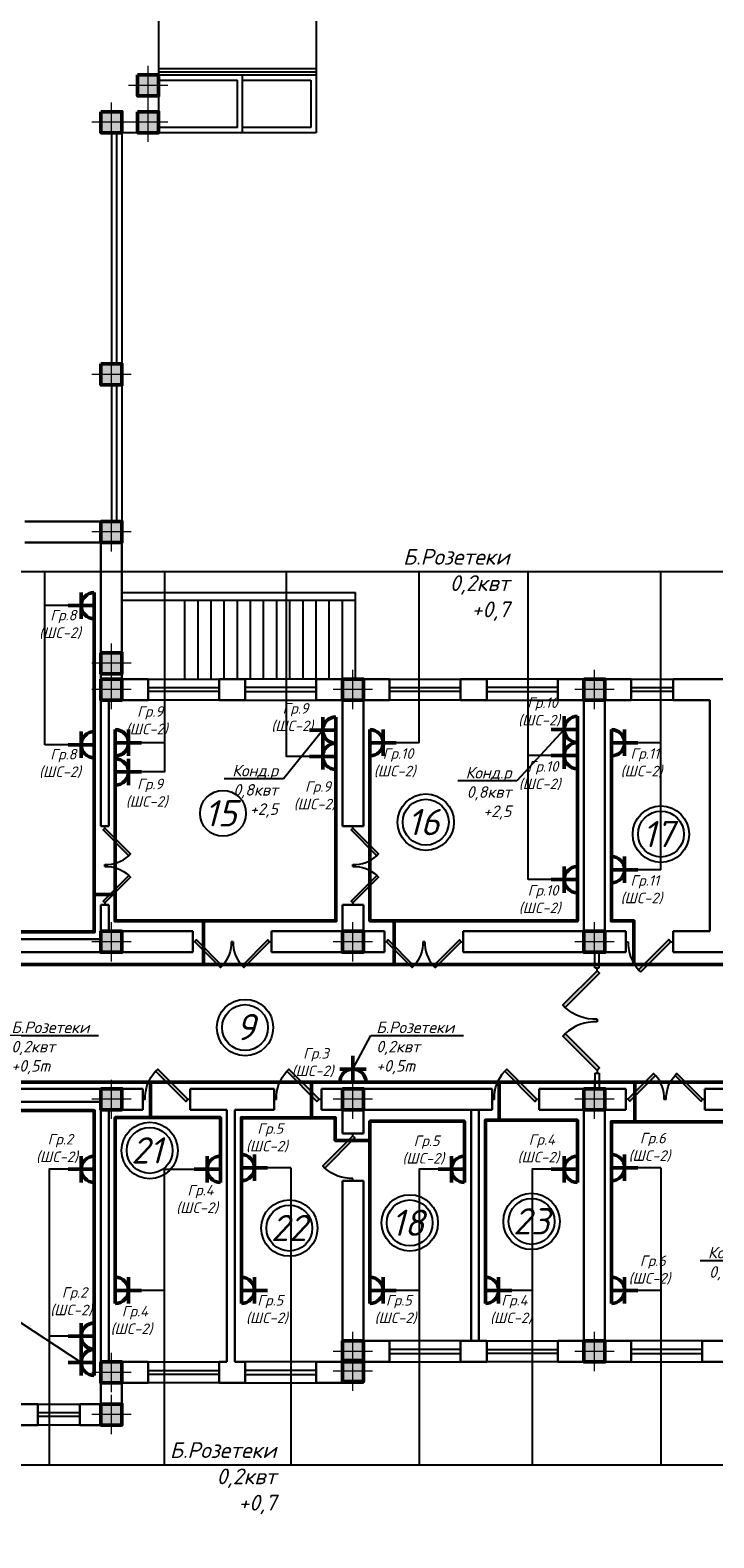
# Model space of a CAD drawing. Header units: millimetres. Extents: x 473009 to 2502882, y 456217 to 1153743.
# Tile 103 of 124: x 2005283 to 2018306, y 472103 to 500803. Entities that reach past the tile are written whole.
import ezdxf
from ezdxf import colors
from ezdxf.entities.mleader import LeaderData, LeaderLine
from ezdxf.math import Vec2, Vec3

# ---------------------------------------------------------------- set-up
doc = ezdxf.new("R2010")
doc.units = ezdxf.units.MM
doc.layers.add('kolonn', color=7, linetype='Continuous')
doc.layers.add('Электрика', color=1, linetype='Continuous', lineweight=50)
doc.styles.add('SPDS1', font='spds.shx', dxfattribs={"width": 0.8})
doc.styles.get("Standard").update_dxf_attribs({"font": 'isocpeui.ttf'})
doc.styles.add('style Ecuper', font='isocpeui.ttf', dxfattribs={"height": 220})
doc.styles.add('ГОСТ 300', font='isocpeui.ttf', dxfattribs={"height": 250})

# ---------------------------------------------------------------- blocks, each defined once
blk = doc.blocks.new('jfgjhsdf')
blk.add_hatch(color=1).paths.add_polyline_path([(-593, 731), (-637, 687), (0, 50), (44, 94)])
at = {"color": 1}
for p, q in [((0, 1000), (0, 950)), ((0, 50), (0, 0))]:
    blk.add_line(p, q, dxfattribs=at)
blk.add_lwpolyline([(0, 50), (-637, 687), (-593, 731), (44, 94), (0, 50)], dxfattribs=at)
blk.add_arc((-33, 130), 821, 87.662, 132.9147, dxfattribs=at)
blk = doc.blocks.new('ghsdd')
at = {"ltscale": 50}
h = blk.add_hatch(color=256, dxfattribs=at)
h.paths.add_polyline_path([(0, 200), (-200, 200), (-200, 0), (0, 0)])
h.paths.add_polyline_path([(200, 0), (200, 200), (0, 200), (0, 0)])
h.paths.add_polyline_path([(0, 0), (-200, 0), (-200, -200), (0, -200)])
h.paths.add_polyline_path([(0, 0), (0, -200), (200, -200), (200, 0)])
at = {"lineweight": 0}
for p, q in [((0, -374), (0, 374)), ((-374, 0), (374, 0))]:
    blk.add_line(p, q, dxfattribs=at)
at = {"lineweight": 50, "ltscale": 50}
blk.add_lwpolyline([(200, 200), (200, -200), (-200, -200), (-200, 200), (200, 200)], dxfattribs=at)
blk = doc.blocks.new('розетка')
at = {"layer": 'Электрика', "ltscale": 20}
for p, q in [((0, 250), (0, -250)), ((0, 0), (500, 0)), ((250, 250), (250, -250))]:
    blk.add_line(p, q, dxfattribs=at)
blk.add_arc((0, 0), 250, 270, 90, dxfattribs=at)
blk = doc.blocks.new('_None')

msp = doc.modelspace()

# ---------------------------------------------------------------- linework, layer by layer
for p, q in [((2010731.1, 501050.9), (2010731.1, 498850.9)), ((2007731.1, 499950.9), (2010731.1, 499950.9)), ((2007731.1, 499850.9), (2009231.1, 499850.9)), ((2009331.1, 499850.9), (2010631.1, 499850.9)), ((2010631.1, 499850.9), (2010631.1, 498950.9)), ((2009231.1, 498950.9), (2007731.1, 498950.9)), ((2010731.1, 498850.9), (2007731.1, 498850.9)), ((2010631.1, 498950.9), (2009331.1, 498950.9)), ((2007031.1, 490100.9), (2011481.1, 490100.9)), ((2007031.1, 489950.9), (2011481.1, 489950.9)), ((2008231.1, 488450.9), (2008231.1, 489950.9)), ((2008481.1, 488450.9), (2008481.1, 489950.9)), ((2008731.1, 488450.9), (2008731.1, 489950.9)), ((2008981.1, 488450.9), (2008981.1, 489950.9)), ((2009231.1, 488450.9), (2009231.1, 489950.9)), ((2009481.1, 488450.9), (2009481.1, 489950.9)), ((2009731.1, 488450.9), (2009731.1, 489950.9)), ((2009981.1, 488450.9), (2009981.1, 489950.9)), ((2010231.1, 488450.9), (2010231.1, 489950.9)), ((2010481.1, 488450.9), (2010481.1, 489950.9)), ((2010731.1, 488450.9), (2010731.1, 489950.9)), ((2010981.1, 488450.9), (2010981.1, 489950.9)), ((2011231.1, 488450.9), (2011231.1, 489950.9)), ((2011481.1, 488450.9), (2011481.1, 490100.9))]:
    msp.add_line(p, q)
at = {"color": 1}
for p, q in [((2007731.1, 500070.9), (2010731.1, 500070.9)), ((2007731.1, 500010.9), (2010731.1, 500010.9)), ((2006831.1, 498850.9), (2006831.1, 494450.9)), ((2006931.1, 498850.9), (2006931.1, 494450.9)), ((2006831.1, 494050.9), (2006831.1, 491450.9)), ((2006931.1, 494050.9), (2006931.1, 491450.9)), ((2007531.1, 488450.9), (2008881.1, 488450.9)), ((2007531.1, 488290.9), (2008881.1, 488290.9)), ((2008881.1, 488210.9), (2007531.1, 488210.9)), ((2010731.1, 488450.9), (2009381.1, 488450.9)), ((2010731.1, 488290.9), (2009381.1, 488290.9)), ((2009381.1, 488210.9), (2010731.1, 488210.9)), ((2012131.1, 488450.9), (2013481.1, 488450.9)), ((2012131.1, 488290.9), (2013481.1, 488290.9)), ((2013481.1, 488210.9), (2012131.1, 488210.9)), ((2015331.1, 488450.9), (2013981.1, 488450.9)), ((2015331.1, 488290.9), (2013981.1, 488290.9)), ((2013981.1, 488210.9), (2015331.1, 488210.9)), ((2016731.1, 488450.9), (2017531.1, 488450.9)), ((2016731.1, 488290.9), (2017531.1, 488290.9)), ((2017531.1, 488210.9), (2016731.1, 488210.9)), ((2008881.1, 488050.9), (2007531.1, 488050.9)), ((2009381.1, 488050.9), (2010731.1, 488050.9)), ((2013481.1, 488050.9), (2012131.1, 488050.9)), ((2013981.1, 488050.9), (2015331.1, 488050.9)), ((2017531.1, 488050.9), (2016731.1, 488050.9)), ((2016041.1, 482950.9), (2016041.1, 483250.9)), ((2016121.1, 482950.9), (2016121.1, 483250.9)), ((2016041.1, 482950.9), (2016121.1, 482950.9)), ((2016041.1, 480950.9), (2016041.1, 480650.9)), ((2016041.1, 480950.9), (2016121.1, 480950.9)), ((2016121.1, 480950.9), (2016121.1, 480650.9)), ((2013481.1, 475850.9), (2012131.1, 475850.9)), ((2013981.1, 475850.9), (2015331.1, 475850.9)), ((2018081.1, 475850.9), (2016731.1, 475850.9)), ((2013481.1, 475690.9), (2012131.1, 475690.9)), ((2012131.1, 475610.9), (2013481.1, 475610.9)), ((2013981.1, 475690.9), (2015331.1, 475690.9)), ((2015331.1, 475610.9), (2013981.1, 475610.9)), ((2018081.1, 475690.9), (2016731.1, 475690.9)), ((2016731.1, 475610.9), (2018081.1, 475610.9)), ((2007531.1, 475450.9), (2008881.1, 475450.9)), ((2007531.1, 475290.9), (2008881.1, 475290.9)), ((2010731.1, 475450.9), (2009381.1, 475450.9)), ((2010731.1, 475290.9), (2009381.1, 475290.9)), ((2012131.1, 475450.9), (2013481.1, 475450.9)), ((2015331.1, 475450.9), (2013981.1, 475450.9)), ((2016731.1, 475450.9), (2018081.1, 475450.9)), ((2008881.1, 475210.9), (2007531.1, 475210.9)), ((2008881.1, 475050.9), (2007531.1, 475050.9)), ((2009381.1, 475210.9), (2010731.1, 475210.9)), ((2009381.1, 475050.9), (2010731.1, 475050.9)), ((2005431.1, 474650.9), (2006231.1, 474650.9)), ((2005431.1, 474490.9), (2006231.1, 474490.9)), ((2006231.1, 474410.9), (2005431.1, 474410.9)), ((2006231.1, 474250.9), (2005431.1, 474250.9))]:
    msp.add_line(p, q, dxfattribs=at)
at = {"lineweight": 30}
for p, q in [((2007031.1, 491450.9), (2005181.1, 491450.9)), ((2007031.1, 488450.9), (2007031.1, 491450.9)), ((2006631.1, 491050.9), (2005181.1, 491050.9)), ((2006631.1, 485650.9), (2006631.1, 491050.9)), ((2007031.1, 488550.9), (2006631.1, 488550.9)), ((2007531.1, 488450.9), (2006631.1, 488450.9)), ((2007531.1, 488050.9), (2007531.1, 488450.9)), ((2009381.1, 488450.9), (2008881.1, 488450.9)), ((2008881.1, 488050.9), (2008881.1, 488450.9)), ((2009381.1, 488050.9), (2009381.1, 488450.9)), ((2010731.1, 488050.9), (2010731.1, 488450.9)), ((2012131.1, 488450.9), (2010731.1, 488450.9)), ((2012131.1, 488050.9), (2012131.1, 488450.9)), ((2013981.1, 488450.9), (2013481.1, 488450.9)), ((2013481.1, 488050.9), (2013481.1, 488450.9)), ((2013981.1, 488050.9), (2013981.1, 488450.9)), ((2016731.1, 488450.9), (2015331.1, 488450.9)), ((2015331.1, 488050.9), (2015331.1, 488450.9)), ((2016731.1, 488050.9), (2016731.1, 488450.9)), ((2019131.1, 488450.9), (2017531.1, 488450.9)), ((2017531.1, 488050.9), (2017531.1, 488450.9)), ((2007531.1, 488050.9), (2006631.1, 488050.9)), ((2006781.1, 485650.9), (2006781.1, 488050.9)), ((2009381.1, 488050.9), (2008881.1, 488050.9)), ((2011231.1, 488050.9), (2010731.1, 488050.9)), ((2011231.1, 485650.9), (2011231.1, 488050.9)), ((2011631.1, 485650.9), (2011631.1, 488050.9)), ((2012131.1, 488050.9), (2011631.1, 488050.9)), ((2013981.1, 488050.9), (2013481.1, 488050.9)), ((2015831.1, 488050.9), (2015331.1, 488050.9)), ((2015831.1, 483650.9), (2015831.1, 488050.9)), ((2016731.1, 488050.9), (2016231.1, 488050.9)), ((2016231.1, 483650.9), (2016231.1, 488050.9)), ((2018231.1, 488050.9), (2017531.1, 488050.9)), ((2018231.1, 483650.9), (2018231.1, 488050.9)), ((2006781.1, 485650.9), (2006631.1, 485650.9)), ((2011631.1, 485650.9), (2011231.1, 485650.9)), ((2006631.1, 483500.9), (2006631.1, 484150.9)), ((2006781.1, 484150.9), (2006631.1, 484150.9)), ((2006781.1, 483650.9), (2006781.1, 484150.9)), ((2011631.1, 484150.9), (2011231.1, 484150.9)), ((2011231.1, 483650.9), (2011231.1, 484150.9)), ((2011631.1, 483650.9), (2011631.1, 484150.9)), ((2008381.1, 483650.9), (2006631.1, 483650.9)), ((2008381.1, 483650.9), (2008381.1, 483250.9)), ((2009881.1, 483650.9), (2009881.1, 483250.9)), ((2011231.1, 483650.9), (2009881.1, 483650.9)), ((2012031.1, 483650.9), (2011631.1, 483650.9)), ((2012031.1, 483650.9), (2012031.1, 483250.9)), ((2013531.1, 483650.9), (2013531.1, 483250.9)), ((2015831.1, 483650.9), (2013531.1, 483650.9)), ((2016631.1, 483650.9), (2016231.1, 483650.9)), ((2016631.1, 483650.9), (2016631.1, 483250.9)), ((2017531.1, 483650.9), (2017531.1, 483250.9)), ((2018231.1, 483650.9), (2017531.1, 483650.9)), ((2006631.1, 483500.9), (2001931.1, 483500.9)), ((2008381.1, 483250.9), (2001531.1, 483250.9)), ((2012031.1, 483250.9), (2009881.1, 483250.9)), ((2016631.1, 483250.9), (2013531.1, 483250.9)), ((2018981.1, 483250.9), (2017531.1, 483250.9)), ((2007431.1, 480650.9), (2001531.1, 480650.9)), ((2007431.1, 480650.9), (2007431.1, 480250.9)), ((2008331.1, 480650.9), (2008331.1, 480250.9)), ((2009931.1, 480650.9), (2008331.1, 480650.9)), ((2009931.1, 480650.9), (2009931.1, 480250.9)), ((2014081.1, 480650.9), (2010831.1, 480650.9)), ((2010831.1, 480650.9), (2010831.1, 480250.9)), ((2014081.1, 480650.9), (2014081.1, 480250.9)), ((2014981.1, 480650.9), (2014981.1, 480250.9)), ((2016631.1, 480650.9), (2014981.1, 480650.9)), ((2016631.1, 480650.9), (2016631.1, 480250.9)), ((2022181.1, 480650.9), (2018131.1, 480650.9)), ((2018131.1, 480650.9), (2018131.1, 480250.9)), ((2006631.1, 480400.9), (2001931.1, 480400.9)), ((2006631.1, 480400.9), (2006631.1, 474650.9)), ((2007431.1, 480250.9), (2006781.1, 480250.9)), ((2006781.1, 480250.9), (2006781.1, 475450.9)), ((2009031.1, 480250.9), (2008331.1, 480250.9)), ((2009031.1, 480250.9), (2009031.1, 475450.9)), ((2009181.1, 480250.9), (2009181.1, 475450.9)), ((2009931.1, 480250.9), (2009181.1, 480250.9)), ((2011231.1, 480250.9), (2010831.1, 480250.9)), ((2011231.1, 480250.9), (2011231.1, 479800.9)), ((2014081.1, 480250.9), (2011631.1, 480250.9)), ((2011631.1, 480250.9), (2011631.1, 479800.9)), ((2013681.1, 480250.9), (2013681.1, 475850.9)), ((2013831.1, 480250.9), (2013831.1, 475850.9)), ((2015831.1, 480250.9), (2014981.1, 480250.9)), ((2015831.1, 480250.9), (2015831.1, 475850.9)), ((2016631.1, 480250.9), (2016231.1, 480250.9)), ((2016231.1, 480250.9), (2016231.1, 475850.9)), ((2020431.1, 480250.9), (2018131.1, 480250.9)), ((2011631.1, 479800.9), (2011231.1, 479800.9)), ((2011631.1, 478900.9), (2011231.1, 478900.9)), ((2011231.1, 478900.9), (2011231.1, 475450.9)), ((2011631.1, 478900.9), (2011631.1, 475850.9)), ((2012131.1, 475850.9), (2011631.1, 475850.9)), ((2012131.1, 475850.9), (2012131.1, 475450.9)), ((2013981.1, 475850.9), (2013481.1, 475850.9)), ((2013481.1, 475850.9), (2013481.1, 475450.9)), ((2013981.1, 475850.9), (2013981.1, 475450.9)), ((2015331.1, 475850.9), (2015331.1, 475450.9)), ((2015831.1, 475850.9), (2015331.1, 475850.9)), ((2016731.1, 475850.9), (2016231.1, 475850.9)), ((2016731.1, 475850.9), (2016731.1, 475450.9)), ((2018581.1, 475850.9), (2018081.1, 475850.9)), ((2018081.1, 475850.9), (2018081.1, 475450.9)), ((2007531.1, 475450.9), (2006631.1, 475450.9)), ((2007531.1, 475450.9), (2007531.1, 475050.9)), ((2008881.1, 475450.9), (2008881.1, 475050.9)), ((2009031.1, 475450.9), (2008881.1, 475450.9)), ((2009381.1, 475450.9), (2009181.1, 475450.9)), ((2009381.1, 475450.9), (2009381.1, 475050.9)), ((2010731.1, 475450.9), (2010731.1, 475050.9)), ((2011231.1, 475450.9), (2010731.1, 475450.9)), ((2012131.1, 475450.9), (2011631.1, 475450.9)), ((2011631.1, 475450.9), (2011631.1, 475050.9)), ((2013981.1, 475450.9), (2013481.1, 475450.9)), ((2016731.1, 475450.9), (2015331.1, 475450.9)), ((2018581.1, 475450.9), (2018081.1, 475450.9)), ((2007531.1, 475050.9), (2007031.1, 475050.9)), ((2007031.1, 475050.9), (2007031.1, 474250.9)), ((2009381.1, 475050.9), (2008881.1, 475050.9)), ((2011631.1, 475050.9), (2010731.1, 475050.9)), ((2005431.1, 474650.9), (2005031.1, 474650.9)), ((2005431.1, 474650.9), (2005431.1, 474250.9)), ((2006231.1, 474650.9), (2006231.1, 474250.9)), ((2006631.1, 474650.9), (2006231.1, 474650.9)), ((2005431.1, 474250.9), (2005031.1, 474250.9)), ((2007031.1, 474250.9), (2006231.1, 474250.9))]:
    msp.add_line(p, q, dxfattribs=at)
for points in [[(2026631.1, 508450.9), (2007031.1, 508450.9), (2007031.1, 504050.9), (2007731.1, 504050.9), (2007731.1, 498850.9), (2007031.1, 498850.9), (2007031.1, 491450.9)], [(2009331.1, 498850.9), (2009331.1, 499950.9)], [(2009231.1, 498950.9), (2009231.1, 499850.9)], [(2026110.5, 490488.9), (2002995.8, 490488.9), (2002995.8, 485190.9)], [(2005566.5, 487200.6), (2005566.5, 490488.9)], [(2007845.8, 490488.9), (2007845.8, 486682.1), (2007406.1, 486682.1)], [(2010606.1, 486978.1), (2010166.5, 486978.1), (2010166.5, 490488.9)], [(2012695.8, 487237.5), (2012695.8, 490488.9)], [(2014766.5, 484632.5), (2014766.5, 490488.9)], [(2017295.8, 484821.3), (2017295.8, 490488.9)], [(2006006.1, 489847.9), (2005566.5, 489847.9)], [(2006006.1, 487200.6), (2005566.5, 487200.6)], [(2007845.8, 487237.5), (2007406.1, 487237.5)], [(2012695.8, 487237.5), (2012256.1, 487237.5)], [(2017295.8, 487237.5), (2016856.1, 487237.5)], [(2015206.1, 486992.5), (2014766.5, 486992.5)], [(2007845.8, 473484.6), (2000545.8, 473484.6), (2000545.8, 486100.9), (2000906.1, 486100.9)], [(2017295.8, 484821.3), (2016856.1, 484821.3)], [(2015206.1, 484632.5), (2014766.5, 484632.5)], [(2006006.1, 479119.6), (2005645.8, 479119.6), (2005645.8, 475942.3)], [(2007845.8, 476814.4), (2007845.8, 479119.6), (2008406.1, 479119.6)], [(2010245.8, 479149.5), (2009806.1, 479149.5)], [(2010245.8, 479149.5), (2010245.8, 473484.6)], [(2013056.1, 479119.6), (2012695.8, 479119.6), (2012695.8, 476814.4)], [(2015206.1, 479119.6), (2014845.8, 479119.6), (2014845.8, 476814.4)], [(2017295.8, 479149.5), (2016856.1, 479149.5)], [(2017295.8, 479149.5), (2017295.8, 473484.6)], [(2026587.3, 473484.6), (2007845.8, 473484.6), (2007845.8, 476814.4), (2007406.1, 476814.4)], [(2012695.8, 476814.4), (2012256.1, 476814.4)], [(2012695.8, 476814.4), (2012695.8, 473484.6)], [(2014845.8, 476814.4), (2014406.1, 476814.4)], [(2014845.8, 476814.4), (2014845.8, 473484.6)], [(2017295.8, 476814.4), (2016856.1, 476814.4)], [(2006006.1, 475942.3), (2005645.8, 475942.3), (2005645.8, 473484.6)]]:
    msp.add_lwpolyline(points)
for points in [[(2007331.1, 499950.9), (2007731.1, 499950.9), (2007731.1, 499550.9), (2007331.1, 499550.9)], [(2006631.1, 499250.9), (2007031.1, 499250.9), (2007031.1, 498850.9), (2006631.1, 498850.9)], [(2007331.1, 499250.9), (2007731.1, 499250.9), (2007731.1, 498850.9), (2007331.1, 498850.9)], [(2006631.1, 494450.9), (2007031.1, 494450.9), (2007031.1, 494050.9), (2006631.1, 494050.9)]]:
    msp.add_lwpolyline(points, close=True, dxfattribs=at)
at = {"color": 1, "lineweight": 50}
for points in [[(2004088.9, 482875.9), (2004088.9, 483015.6), (2008585.2, 483015.6), (2008585.2, 483847.9), (2006902.6, 483847.9), (2006902.6, 484346.8), (2006505.1, 484346.8), (2006505.1, 483637.9), (2002056.1, 483637.9), (2002056.1, 489846.2)], [(2006506.1, 489847.9), (2006506.1, 484346.8)], [(2006906.1, 487237.5), (2006906.1, 484346.8)], [(2008585.2, 483847.9), (2011106.1, 483847.9), (2011106.1, 487228.1)], [(2015706.1, 487242.5), (2015706.1, 483845.3), (2011756.1, 483845.3), (2011756.1, 487237.5)], [(2012218.3, 483015.6), (2016782.9, 483015.6), (2016782.9, 483845.9), (2016356.1, 483845.9), (2016356.1, 487237.5)], [(2008585.2, 483015.6), (2012218.3, 483015.6), (2012218.3, 483845.3)], [(2016782.9, 483015.6), (2022342.7, 483015.6)], [(2002136.1, 483005.5), (2002136.1, 480775.9), (2020631.1, 480775.9)], [(2007574.4, 480103.5), (2007574.4, 480775.9)], [(2013556.1, 479119.6), (2013556.1, 480032.4), (2011755.9, 480032.4), (2011754.7, 479669.5), (2011093.8, 479669.5), (2011095.1, 480100.1), (2010645.4, 480100.1), (2010645.4, 480775.9)], [(2013956.1, 476814.4), (2013956.1, 480053.4), (2014214.5, 480053.4), (2014214.5, 480775.9)], [(2016800.5, 480023.9), (2016800.5, 480775.9)], [(2002056.1, 479608.2), (2002056.1, 480237.8), (2006506.1, 480237.8), (2006506.1, 475942.3)], [(2008906.1, 479119.6), (2008906.1, 480103.5), (2006906.1, 480103.5), (2006906.1, 476814.4)], [(2010645.4, 480100.1), (2009306.1, 480100.1), (2009306.1, 479149.5)], [(2015706.1, 479369.6), (2015706.1, 480053.4), (2014214.5, 480053.4)], [(2016356.1, 476814.4), (2016356.1, 480023.9), (2020306.1, 480023.9), (2020306.1, 476814.4)], [(2011756.1, 476814.4), (2011754.7, 479669.5)], [(2009309.4, 476814.4), (2009306.1, 479039.6)]]:
    msp.add_lwpolyline(points, dxfattribs=at)
at = {"color": 1}
for centre, radius in [((2008956.6, 485894), 437), ((2012818.8, 485726.4), 537), ((2012818.8, 485726.4), 437), ((2017298.2, 485498.6), 537), ((2017298.2, 485498.6), 437), ((2009376.4, 481815.8), 537), ((2009376.4, 481815.8), 437), ((2007560.4, 479477.2), 537), ((2007560.4, 479477.2), 437), ((2010220.8, 477999.4), 537), ((2010220.8, 477999.4), 437), ((2012513.2, 478098.8), 537), ((2012513.2, 478098.8), 437), ((2014834, 478127.1), 537), ((2014834, 478127.1), 437)]:
    msp.add_circle(centre, radius, dxfattribs=at)

# ---------------------------------------------------------------- block references
for p, xscale, yscale, zscale, rotation in [((2006706.1, 485650.9), 0.769230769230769, 0.769230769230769, 0.769230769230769, 180), ((2011431.1, 485650.9), 0.769230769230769, 0.769230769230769, 0.769230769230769, 180), ((2008381.1, 483450.9), -0.769230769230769, 0.769230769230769, 0.769230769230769, 270), ((2009881.1, 483450.9), 0.769230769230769, 0.769230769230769, 0.769230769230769, 90), ((2012031.1, 483450.9), -0.769230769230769, 0.769230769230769, 0.769230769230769, 270), ((2013531.1, 483450.9), 0.769230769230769, 0.769230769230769, 0.769230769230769, 90), ((2017531.1, 483450.9), 0.8999999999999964, 0.8999999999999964, 0.8999999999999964, 90), ((2016081.1, 482950.9), -1.025641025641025, 1.025641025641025, 1.025641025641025, 180), ((2008331.1, 480450.9), -0.9000000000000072, 0.9000000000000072, 0.9000000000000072, 90), ((2010831.1, 480450.9), -0.9000000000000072, 0.9000000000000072, 0.9000000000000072, 90), ((2014981.1, 480450.9), -0.9000000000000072, 0.9000000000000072, 0.9000000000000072, 90), ((2016631.1, 480450.9), 0.769230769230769, 0.769230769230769, 0.769230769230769, 270), ((2018131.1, 480450.9), -0.769230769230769, 0.769230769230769, 0.769230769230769, 90), ((2011431.1, 479800.9), -0.9000000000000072, 0.9000000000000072, 0.9000000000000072, 180)]:
    msp.add_blockref('jfgjhsdf', p, dxfattribs=dict(xscale=xscale, yscale=yscale, zscale=zscale, rotation=rotation))
for p, xscale, yscale, zscale in [((2006706.1, 484150.9), -0.769230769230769, 0.769230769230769, 0.769230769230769), ((2011431.1, 484150.9), -0.769230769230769, 0.769230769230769, 0.769230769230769), ((2016081.1, 480950.9), 1.025641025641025, 1.025641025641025, 1.025641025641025)]:
    msp.add_blockref('jfgjhsdf', p, dxfattribs=dict(xscale=xscale, yscale=yscale, zscale=zscale))
at = {"layer": 'kolonn', "xscale": -1}
for p in [(2007531.1, 499750.9), (2006831.1, 499050.9), (2007531.1, 499050.9), (2006831.1, 494250.9), (2006831.1, 491250.9), (2006831.1, 488750.9), (2006831.1, 488250.9), (2011431.1, 488250.9), (2016031.1, 488250.9), (2006831.1, 483450.9), (2011431.1, 483450.9), (2016031.1, 483450.9), (2006831.1, 480450.9), (2011431.1, 480450.9), (2016031.1, 480450.9), (2011431.1, 475650.9), (2016031.1, 475650.9), (2006831.1, 475250.9), (2011431.1, 475277.3), (2006831.1, 474450.9)]:
    msp.add_blockref('ghsdd', p, dxfattribs=at)
at = {"layer": 'Электрика'}
for p, rotation in [((2006506.1, 489847.9), 180), ((2011106.1, 487478.1), 180), ((2015708, 487492.5), 180), ((2006506.1, 487200.6), 180), ((2011106.1, 486978.1), 180), ((2015706.1, 486992.5), 180), ((2015706.1, 484632.5), 180), ((2011431.1, 480775.9), 90), ((2006506.1, 479119.6), 180), ((2008906.1, 479119.6), 180), ((2013556.1, 479119.6), 180), ((2015706.1, 479119.6), 180), ((2006506.1, 475942.3), 180), ((2006506.1, 475442.3), 180)]:
    msp.add_blockref('розетка', p, dxfattribs=dict(at, rotation=rotation))
for p in [(2006906.1, 487237.5), (2011756.1, 487237.5), (2016356.1, 487237.5), (2006906.1, 486682.1), (2016356.1, 484821.3), (2009306.1, 479149.5), (2016356.1, 479149.5), (2006906.1, 476814.4), (2009306.1, 476814.4), (2011756.1, 476814.4), (2013956.1, 476814.4), (2016356.1, 476814.4)]:
    msp.add_blockref('розетка', p, dxfattribs=at)

# ---------------------------------------------------------------- texts
at = {"color": 1}
for s, p in [('15', (2008604.5, 485646)), ('16', (2012466.7, 485478.4)), ('17', (2016946, 485250.6)), ('9', (2009202.4, 481576.2)), ('21', (2007208.3, 479229.1)), ('22', (2009868.6, 477751.4)), ('18', (2012161.1, 477850.8)), ('23', (2014481.8, 477879.1))]:
    msp.add_text(s, height=500, dxfattribs=at).set_placement(p)
for s, insert, char_height, width, attachment_point, style in [('{\\C1;Б.Розетеки\\P0,2квт\\P+0,7}', (2014414.6, 490927.6), 300, 1941.264, 3, 'style Ecuper'), (' Гр.8\\P(ШC-2)', (2005852.8, 489491.4), 200, 6377.27, 5, 'ГОСТ 300'), (' Гр.9\\P(ШC-2)', (2007504.6, 487657.4), 200, 6377.27, 5, 'ГОСТ 300'), (' Гр.9\\P(ШC-2)', (2010274.9, 487716.4), 200, 6377.27, 5, 'ГОСТ 300'), (' Гр.10\\P(ШC-2)', (2014977.8, 487824.8), 200, 6377.27, 5, 'ГОСТ 300'), (' Гр.8\\P(ШC-2)', (2005852.8, 486844.1), 200, 6377.27, 5, 'ГОСТ 300'), (' Гр.10\\P(ШC-2)', (2012228.3, 486857.2), 200, 6377.27, 5, 'ГОСТ 300'), (' Гр.11\\P(ШC-2)', (2016927.9, 486857.2), 200, 6377.27, 5, 'ГОСТ 300'), (' Гр.10\\P(ШC-2)', (2014988.6, 486612.2), 200, 6377.27, 5, 'ГОСТ 300'), (' Гр.9\\P(ШC-2)', (2007504.6, 486276.9), 200, 6377.27, 5, 'ГОСТ 300'), (' Гр.9\\P(ШC-2)', (2010702.7, 486228.2), 200, 6377.27, 5, 'ГОСТ 300'), (' Гр.10\\P(ШC-2)', (2014988.6, 484252.2), 200, 6377.27, 5, 'ГОСТ 300'), (' Гр.11\\P(ШC-2)', (2016927.9, 484441.1), 200, 6377.27, 5, 'ГОСТ 300'), (' Гр.3\\P(ШC-2)', (2010663.5, 481149.4), 200, 6377.27, 5, 'ГОСТ 300'), (' Гр.5\\P(ШC-2)', (2009792.5, 479717.3), 200, 6377.27, 5, 'ГОСТ 300'), (' Гр.2\\P(ШC-2)', (2005794.8, 479514.6), 200, 6377.27, 5, 'ГОСТ 300'), (' Гр.5\\P(ШC-2)', (2012771.3, 479485.6), 200, 6377.27, 5, 'ГОСТ 300'), (' Гр.4\\P(ШC-2)', (2014965.4, 479508.4), 200, 6377.27, 5, 'ГОСТ 300'), (' Гр.6\\P(ШC-2)', (2017080.5, 479536.3), 200, 6377.27, 5, 'ГОСТ 300'), (' Гр.4\\P(ШC-2)', (2008464.2, 478545.8), 200, 6377.27, 5, 'ГОСТ 300'), (' Гр.6\\P(ШC-2)', (2017080.5, 477201.3), 200, 6377.27, 5, 'ГОСТ 300'), (' Гр.2\\P(ШC-2)', (2006065, 476598.6), 200, 6377.27, 5, 'ГОСТ 300'), (' Гр.5\\P(ШC-2)', (2009792.5, 476448.6), 200, 6377.27, 5, 'ГОСТ 300'), (' Гр.5\\P(ШC-2)', (2012242.5, 476448.6), 200, 6377.27, 5, 'ГОСТ 300'), (' Гр.4\\P(ШC-2)', (2014442.5, 476448.6), 200, 6377.27, 5, 'ГОСТ 300'), (' Гр.4\\P(ШC-2)', (2007214.2, 476240.6), 200, 6377.27, 5, 'ГОСТ 300'), ('{\\C1;Б.Розетеки\\P0,2квт\\P+0,7}', (2009973.3, 473923.4), 300, 1941.264, 3, 'style Ecuper')]:
    msp.add_mtext(s, dxfattribs=dict(insert=insert, char_height=char_height, width=width, attachment_point=attachment_point, style=style))
at = {"color": 7, "ltscale": 2, "insert": (513015.9, 476034.8), "char_height": 250, "width": 17719.705, "attachment_point": 4, "line_spacing_factor": 1.44, "style": 'SPDS1'}
msp.add_mtext('\\pi7954.85267;{\\L\\C256;Общие данные\\P\\pi0;\\l    1.Настоящий проект электроосвещения и электрооборудования здания выполнен на основании следующих исходных данных разделов: АР, ОВ, ОС, ТХ. \\PВРУ-1- Ру =116,2кВт; \\P             Рр =98,7кВт.\\P    2.Проектом предусмотрено рабочее (общее, местное) ремонтное и аварийное освещение.\\P    3.Общее рабочее освещение предусматривается стационарными светодиодными светильниками. Выбор типа светильников производился в соответствии с назначением помещений, характеристикой среды и требованиями архитектурного оформления.\\P   4.Освещенность помещений принята согласно нормам и правилам КМК2.01.05-98.\\P   5.Управление рабочим освещением осуществляется выключателями, установленными по месту в помещениях .\\P   6.Аварийное освещение предусматривается по линиям проходов и выходов из здания. Светильники аварийного освещения выделяются из числа светильников общего рабочего освещения и питаются от сети аварийного освещения.\\P   7.Включение светильников общего и аварийного освещения раздельное.\\P  8.Групповая осветительная сеть выполняется кабелем марки ВВГнг-0,66  в ПВХ гофротрубе за подвесным потолком, в плитах перекрытий.   \\P     9.Силовыми электроприемниками являются  технологическое,  сантехническое оборудование. Номинальная мощность установленных электроприемников принята в соответствии с заданиями технологической, вентиляционной частей проекта. \\PРасчетная мощность силовых электроприемников определена методом коэффициентов спроса по характерным группам электроприемников (на основании рекомендаций КМК). . Отключение общей вентиляции при пожаре осуществляется поступлением сигнала на магнитный пускатель "МП".\\P     10.Силовая распределительная сеть выполняется кабелем ВВГнг, проложенная за подвесным потолком в ПВХ гофротрубе и скрыто в ПВХ трубе под слоем штукатурки. \\P     11.Силовые распределительные пункты приняты с автоматическими выключателями на отходящих линиях. Щиты принять навесными. В качестве главного распределительного щита принята панель ПР. Магистральные сети выполняются кабелем марки ВВГнг, проложенные в гофрированных трубах ПВХ, на скобах.\\P    12.Для защиты от поражения электрическим током предусматривается следующие виды заземления :\\P     Заземление всех корпусов электроприемников выполняется в однофазной сети третьим  заземляющим проводом,в трехфазной-пятым заземляющим проводом.\\PВ проекте принята система заземления TN-S. Ввод в здание должен быть предусмотрен пятижильным кабелем. Пятая жила соединяется с заземленной нейтралью источника.\\P    13. Опасные зоны на объекте отсутствуют\\C5;.\\P    }14. {\\C256;Монтаж выполнить в соответствии с ПУЭ и КМК3.05.06-97.}', dxfattribs=at)

# ---------------------------------------------------------------- leaders
ml = msp.add_multileader_mtext('Standard')
ml.set_content('{\\C1;Конд.р\\P0,8квт\\P+2,5}', color=256, style='style Ecuper')
ml.set_leader_properties()
ml.set_arrow_properties(name='NONE')
ml.build(insert=Vec2(0, 0))
ml.multileader.update_dxf_attribs({"text_left_attachment_type": 6, "text_right_attachment_type": 6, "dogleg_length": 0.1, "arrow_head_size": 150})
ctx = ml.context
ctx.base_point, ctx.char_height, ctx.arrow_head_size, ctx.landing_gap_size, ctx.plane_origin = Vec3(2007963.1, 486554.3), 220, 150, 100, Vec3(2009293.8, 482638.8)
ctx.left_attachment, ctx.right_attachment, ctx.text_align_type = 6, 6, 2
notes = []
notes.append((ctx, [(1, (1, 1, 0), (2010109.3, 486554.3), (-1, 0), 5, [(0, [(2010856.1, 487478.1)], 0, [])])]))
ctx.mtext.insert, ctx.mtext.width, ctx.mtext.alignment, ctx.mtext.flow_direction = Vec3(2010004.3, 486818.3), 1941.264, 3, 5
ml = msp.add_multileader_mtext('Standard')
ml.set_content('{\\C1;Конд.р\\P0,8квт\\P+2,5}', color=256, style='style Ecuper')
ml.set_leader_properties()
ml.set_arrow_properties(name='NONE')
ml.build(insert=Vec2(0, 0))
ml.multileader.update_dxf_attribs({"text_left_attachment_type": 6, "text_right_attachment_type": 6, "dogleg_length": 0.1, "arrow_head_size": 150})
ctx = ml.context
ctx.base_point, ctx.char_height, ctx.arrow_head_size, ctx.landing_gap_size, ctx.plane_origin = Vec3(2012408.3, 486513.5), 220, 150, 100, Vec3(2013895.6, 482653.2)
ctx.left_attachment, ctx.right_attachment, ctx.text_align_type = 6, 6, 2
notes.append((ctx, [(1, (1, 1, 0), (2014554.6, 486513.5), (-1, 0), 5, [(0, [(2015458, 487492.5)], 0, [])])]))
ctx.mtext.insert, ctx.mtext.width, ctx.mtext.alignment, ctx.mtext.flow_direction = Vec3(2014449.6, 486777.5), 1941.264, 3, 5
ml = msp.add_multileader_mtext('Standard')
ml.set_content('{\\C1;Б.Розетеки\\P0,2квт\\P+0,5m}', color=256, style='style Ecuper')
ml.set_leader_properties()
ml.set_arrow_properties(name='NONE')
ml.build(insert=Vec2(0, 0))
ml.multileader.update_dxf_attribs({"text_left_attachment_type": 6, "text_right_attachment_type": 6, "dogleg_length": 0.1, "arrow_head_size": 150})
ctx = ml.context
ctx.base_point, ctx.char_height, ctx.arrow_head_size, ctx.landing_gap_size, ctx.plane_origin = Vec3(2004824.6, 481667.3), 220, 150, 100, Vec3(2001361.4, 476754.6)
ctx.left_attachment, ctx.right_attachment = 6, 6
notes.append((ctx, [(0, (1, 1, 0), (2004819.6, 481667.3), (1, 0), 5, [(0, [(2004481.1, 481025.9)], 0, [])])]))
ctx.mtext.insert, ctx.mtext.width, ctx.mtext.flow_direction = Vec3(2004924.6, 481931.3), 1941.264, 5
ml = msp.add_multileader_mtext('Standard')
ml.set_content('{\\C1;Б.Розетеки\\P0,2квт\\P+0,5m}', color=256, style='style Ecuper')
ml.set_leader_properties()
ml.set_arrow_properties(name='NONE')
ml.build(insert=Vec2(0, 0))
ml.multileader.update_dxf_attribs({"text_left_attachment_type": 6, "text_right_attachment_type": 6, "dogleg_length": 0.1, "arrow_head_size": 150})
ctx = ml.context
ctx.base_point, ctx.char_height, ctx.arrow_head_size, ctx.landing_gap_size, ctx.plane_origin = Vec3(2011774.6, 481667.3), 220, 150, 100, Vec3(2008311.4, 476754.6)
ctx.left_attachment, ctx.right_attachment = 6, 6
notes.append((ctx, [(0, (1, 1, 0), (2011769.6, 481667.3), (1, 0), 5, [(0, [(2011431.1, 481025.9)], 0, [])])]))
ctx.mtext.insert, ctx.mtext.width, ctx.mtext.flow_direction = Vec3(2011874.6, 481931.3), 1941.264, 5
ml = msp.add_multileader_mtext('Standard')
ml.set_content('{\\C1;Конд.р\\P0,8квт\\P+2,5}', color=256, style='style Ecuper')
ml.set_leader_properties()
ml.set_arrow_properties(name='NONE')
ml.build(insert=Vec2(0, 0))
ml.multileader.update_dxf_attribs({"text_left_attachment_type": 6, "text_right_attachment_type": 6, "dogleg_length": 0.1, "arrow_head_size": 150})
ctx = ml.context
ctx.base_point, ctx.char_height, ctx.arrow_head_size, ctx.landing_gap_size, ctx.plane_origin = Vec3(2017024.1, 477377.5), 220, 150, 100, Vec3(2018000.4, 473496.6)
ctx.left_attachment, ctx.right_attachment, ctx.text_align_type = 6, 6, 2
notes.append((ctx, [(1, (1, 1, 0), (2019170.3, 477377.5), (-1, 0), 5, [(0, [(2020056.1, 476311)], 0, [])])]))
ctx.mtext.insert, ctx.mtext.width, ctx.mtext.alignment, ctx.mtext.flow_direction = Vec3(2019065.3, 477641.5), 1941.264, 3, 5
ml = msp.add_multileader_mtext('Standard')
ml.set_content('{\\C1;Конд.р\\P0,8квт\\P+2,5}', color=256, style='style Ecuper')
ml.set_leader_properties()
ml.set_arrow_properties(name='NONE')
ml.build(insert=Vec2(0, 0))
ml.multileader.update_dxf_attribs({"text_left_attachment_type": 6, "text_right_attachment_type": 6, "dogleg_length": 0.1, "arrow_head_size": 150})
ctx = ml.context
ctx.base_point, ctx.char_height, ctx.arrow_head_size, ctx.landing_gap_size, ctx.plane_origin = Vec3(2002506.4, 476488.3), 220, 150, 100, Vec3(2004200.4, 472628)
ctx.left_attachment, ctx.right_attachment, ctx.text_align_type = 6, 6, 2
notes.append((ctx, [(1, (1, 1, 0), (2004652.7, 476488.3), (-1, 0), 5, [(0, [(2006256.1, 475442.3)], 0, [])])]))
ctx.mtext.insert, ctx.mtext.width, ctx.mtext.alignment, ctx.mtext.flow_direction = Vec3(2004547.7, 476752.3), 1941.264, 3, 5
for ctx, leaders in notes:
    for number, flags, end, landing, length, lines in leaders:
        leader = LeaderData()
        leader.index, (leader.has_last_leader_line, leader.has_dogleg_vector, leader.attachment_direction) = number, flags
        leader.last_leader_point, leader.dogleg_vector, leader.dogleg_length = Vec3(end), Vec3(landing), length
        for number, points, colour, breaks in lines:
            line = LeaderLine()
            line.index, line.vertices, line.color, line.breaks = number, Vec3.list(points), colors.encode_raw_color(colour), breaks
            leader.lines.append(line)
        ctx.leaders.append(leader)

doc.saveas('drawing.dxf')
